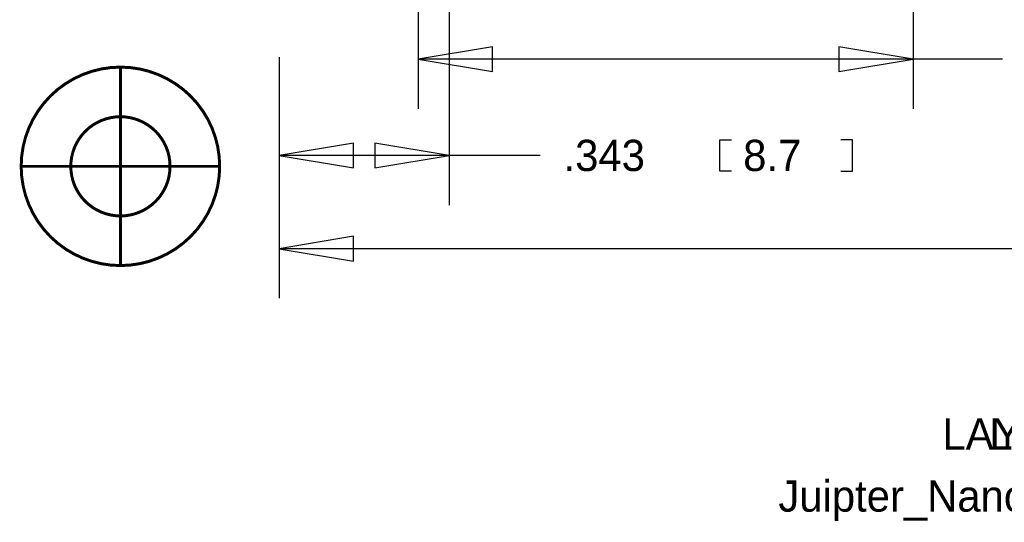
# Model space of a CAD drawing. Extents: x -24 to 281, y -33 to 262.
# Tile 1 of 7: x -20 to 30, y -33 to -8. Entities that reach past the tile are written whole.
import ezdxf

# ---------------------------------------------------------------- set-up
doc = ezdxf.new("R2010")
doc.units = 0
for name, color, linetype in [('BG_DIMENSION', 7, 'CONTINUOUS'), ('BG_TARGET', 7, 'CONTINUOUS'), ('PG_SILKSCREEN_BOTTOM', 7, 'CONTINUOUS')]:
    doc.layers.add(name, color=color, linetype=linetype)

msp = doc.modelspace()

# ---------------------------------------------------------------- linework, layer by layer
at = {"layer": 'BG_DIMENSION'}
for points in [[(1.5875, -0.9525), (1.5875, -17.2212)], [(0, -1.661414), (0, -12.2936)], [(25.3365, -1.6637), (25.3365, -12.2936)], [(3.81, -9.1186), (0, -9.7536), (3.81, -10.3886), (3.81, -9.1186)], [(21.5265, -10.3886), (25.3365, -9.7536), (21.5265, -9.1186), (21.5265, -10.3886)], [(-7.112, -9.652), (-7.112, -21.9964)], [(-7.112, -9.652), (-7.112, -17.2212)], [(25.3365, -9.7536), (0, -9.7536)], [(29.91485, -9.7536), (25.3365, -9.7536)], [(-3.302, -14.0462), (-7.112, -14.6812), (-3.302, -15.3162), (-3.302, -14.0462)], [(-2.2225, -15.3162), (1.5875, -14.6812), (-2.2225, -14.0462), (-2.2225, -15.3162)], [(16.0401, -15.4813), (15.4432, -15.4813), (15.4432, -13.8811), (16.0401, -13.8811)], [(21.6281, -15.4813), (22.225, -15.4813), (22.225, -13.8811), (21.6281, -13.8811)], [(1.5875, -14.6812), (-7.112, -14.6812)], [(6.24205, -14.6812), (1.5875, -14.6812)], [(-3.302, -18.8214), (-7.112, -19.4564), (-3.302, -20.0914), (-3.302, -18.8214)], [(36.89985, -19.4564), (-7.112, -19.4564)]]:
    msp.add_lwpolyline(points, dxfattribs=at)
at = {"layer": 'BG_TARGET', "const_width": 0.1524}
for points in [[(-10.16, -15.24, 1), (-20.32, -15.24, 1), (-10.16, -15.24)], [(-12.7, -15.24, 1), (-17.78, -15.24, 1), (-12.7, -15.24)]]:
    msp.add_lwpolyline(points, format="xyb", dxfattribs=at)
for points in [[(-15.24, -10.16), (-15.24, -20.32)], [(-20.32, -15.24), (-10.16, -15.24)]]:
    msp.add_lwpolyline(points, dxfattribs=at)

# ---------------------------------------------------------------- texts
at = {"layer": 'BG_DIMENSION'}
for s, p in [('.343', (7.4422, -15.4813)), ('8.7', (16.637, -15.4813)), ('LAYER: FAB-DWG DRAWING (FAB)', (29.2354, -29.7434))]:
    msp.add_text(s, height=1.6002, dxfattribs=at).set_placement(p)
at = {"layer": 'BG_TARGET'}
msp.add_text('Juipter_Nano_Analog_in_R1  21-DEC-2021', height=1.6002, dxfattribs=at).set_placement((18.4404, -32.9184))
at = {"layer": 'PG_SILKSCREEN_BOTTOM'}
msp.add_text('LAYER: SILKSCREEN BOTTOM (SLKB)', height=1.6002, dxfattribs=at).set_placement((26.8351, -29.7434))

doc.saveas('drawing.dxf')
